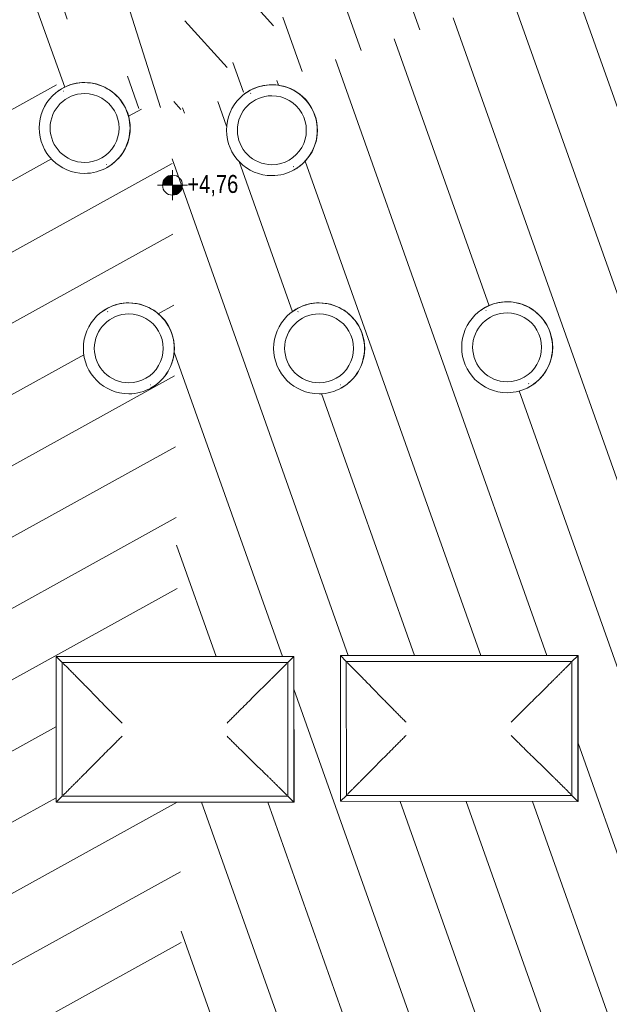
# Model space of a CAD drawing. Header units: metres. Extents: x 2 to 202, y -59 to 869.
# Tile 22 of 27: x 83.44 to 89.34, y 3.23 to 13.1. Entities that reach past the tile are written whole.
import ezdxf

# ---------------------------------------------------------------- set-up
doc = ezdxf.new("R2010")
doc.units = ezdxf.units.M
doc.header["$XCLIPFRAME"] = 2
for name, color, linetype, lineweight in [('A_Fenster', 45, 'Continuous', 5), ('A_Geschossdecken_Oberflächenschraffur', 7, 'Continuous', 5), ('A_Hoehenkoten', 124, 'Continuous', 5), ('A_Scan-Pixelbild', 213, 'Continuous', 5)]:
    doc.layers.add(name, color=color, linetype=linetype, lineweight=lineweight)
doc.styles.add('Arial', font='arial.ttf', dxfattribs={"width": 0.8, "height": 0.18})
picture_1 = doc.add_image_def('image1.pdf', size_in_pixel=(2828, 1699))

# ---------------------------------------------------------------- blocks, each defined once
blk = doc.blocks.new('FE Dachkuppel rechteckig - 2320 x 1400-V24-Dach')
at = {"layer": 'A_Fenster', "color": 250, "lineweight": 9}
for p, q in [((-12.8314, 6.7177), (-12.8326, 6.717)), ((-12.8326, 6.717), (-10.4535, 6.7164)), ((-12.8322, 5.2572), (-12.8326, 6.717)), ((-12.8326, 6.717), (-12.7727, 6.6569)), ((-10.4524, 6.7171), (-12.8314, 6.7177)), ((-10.5136, 6.6564), (-10.4535, 6.7164)), ((-10.4535, 6.7164), (-10.4524, 6.7171)), ((-10.4535, 6.7164), (-10.4532, 5.2566)), ((-10.4521, 5.2573), (-10.4524, 6.7171)), ((-12.7727, 6.6569), (-10.5136, 6.6564)), ((-12.7724, 5.3171), (-12.7727, 6.6569)), ((-10.5136, 6.6564), (-10.5133, 5.3166)), ((-12.7724, 5.3171), (-12.8322, 5.2572)), ((-10.4532, 5.2566), (-12.8322, 5.2572)), ((-10.5133, 5.3166), (-12.7724, 5.3171)), ((-10.5133, 5.3166), (-10.4532, 5.2566)), ((-10.4532, 5.2566), (-10.4521, 5.2573))]:
    blk.add_line(p, q, dxfattribs=at)
for points, knots in [([(-12.7627, 6.6469), (-12.7415, 6.6256), (-12.7097, 6.5938), (-12.6679, 6.5517), (-12.6422, 6.5257), (-12.6219, 6.5052), (-12.6019, 6.4848), (-12.5772, 6.4598), (-12.5485, 6.4305), (-12.5114, 6.3925), (-12.4852, 6.3656), (-12.4685, 6.3483)], [-1, -1, -1, -1, -0.8, -0.7, -0.6, -0.55, -0.5, -0.4, -0.3, -0.2, 0, 0, 0, 0]), ([(-10.8232, 6.3479), (-10.8058, 6.3651), (-10.7787, 6.3921), (-10.7405, 6.43), (-10.7135, 6.4569), (-10.6884, 6.4819), (-10.6654, 6.5047), (-10.6423, 6.5279), (-10.6188, 6.5513), (-10.5951, 6.5749), (-10.5635, 6.6066), (-10.5396, 6.6305), (-10.5236, 6.6464)], [0, 0, 0, 0, 0.2, 0.3, 0.4, 0.475, 0.55, 0.625, 0.7, 0.775, 0.85, 1, 1, 1, 1]), ([(-12.4685, 6.3483), (-12.4519, 6.331), (-12.4257, 6.3041), (-12.3886, 6.2661), (-12.3503, 6.227), (-12.3103, 6.1864), (-12.2691, 6.1448), (-12.2378, 6.1132), (-12.2062, 6.0816), (-12.185, 6.0603), (-12.1744, 6.0496)], [-1, -1, -1, -1, -0.8, -0.7, -0.6, -0.4, -0.3, -0.2, -0.1, 0, 0, 0, 0]), ([(-11.1228, 6.0494), (-11.1121, 6.06), (-11.0908, 6.0812), (-11.0592, 6.113), (-11.0276, 6.1445), (-10.9859, 6.1861), (-10.9452, 6.2267), (-10.9059, 6.2657), (-10.8677, 6.3037), (-10.8406, 6.3307), (-10.8232, 6.3479)], [0, 0, 0, 0, 0.1, 0.2, 0.3, 0.4, 0.6, 0.7, 0.8, 1, 1, 1, 1]), ([(-12.1743, 5.9176), (-12.185, 5.907), (-12.2062, 5.8858), (-12.2377, 5.8542), (-12.2691, 5.8228), (-12.3102, 5.7815), (-12.3502, 5.7414), (-12.3885, 5.7029), (-12.4256, 5.6656), (-12.4517, 5.6392), (-12.4684, 5.6224)], [0, 0, 0, 0, 0.1, 0.2, 0.3, 0.4, 0.6, 0.7, 0.8, 1, 1, 1, 1]), ([(-11.1228, 5.9174), (-11.1121, 5.9067), (-11.0909, 5.8854), (-11.0591, 5.8539), (-11.0275, 5.8225), (-10.9858, 5.7812), (-10.9451, 5.7411), (-10.9058, 5.7025), (-10.8676, 5.6652), (-10.8404, 5.6389), (-10.823, 5.622)], [0, 0, 0, 0, 0.1, 0.2, 0.3, 0.4, 0.6, 0.7, 0.8, 1, 1, 1, 1]), ([(-12.4684, 5.6224), (-12.4851, 5.6056), (-12.5112, 5.5792), (-12.5483, 5.5419), (-12.5746, 5.5154), (-12.5992, 5.4907), (-12.6217, 5.4681), (-12.6445, 5.4452), (-12.6677, 5.4219), (-12.6912, 5.3984), (-12.7226, 5.3669), (-12.7464, 5.343), (-12.7624, 5.3271)], [0, 0, 0, 0, 0.2, 0.3, 0.4, 0.475, 0.55, 0.625, 0.7, 0.775, 0.85, 1, 1, 1, 1]), ([(-10.823, 5.622), (-10.8057, 5.6051), (-10.7785, 5.5788), (-10.7403, 5.5414), (-10.7133, 5.5149), (-10.6882, 5.4903), (-10.6653, 5.4676), (-10.642, 5.4447), (-10.6186, 5.4214), (-10.5949, 5.3979), (-10.5632, 5.3664), (-10.5392, 5.3426), (-10.5233, 5.3266)], [0, 0, 0, 0, 0.2, 0.3, 0.4, 0.475, 0.55, 0.625, 0.7, 0.775, 0.85, 1, 1, 1, 1])]:
    blk.add_open_spline(points, degree=3, knots=knots, dxfattribs=at)
blk = doc.blocks.new('FE Dachkuppel rechteckig - 2320 x 1400-V21-Dach')
at = {"layer": 'A_Fenster', "color": 250, "lineweight": 9}
for p, q in [((-12.8228, 2.7031), (-12.8239, 2.7024)), ((-12.8239, 2.7024), (-10.4448, 2.7018)), ((-12.8236, 1.2426), (-12.8239, 2.7024)), ((-12.8239, 2.7024), (-12.7641, 2.6423)), ((-10.4437, 2.7025), (-12.8228, 2.7031)), ((-10.5049, 2.6418), (-10.4448, 2.7018)), ((-10.4448, 2.7018), (-10.4437, 2.7025)), ((-10.4448, 2.7018), (-10.4445, 1.242)), ((-10.4434, 1.2427), (-10.4437, 2.7025)), ((-12.7641, 2.6423), (-10.5049, 2.6418)), ((-12.7638, 1.3025), (-12.7641, 2.6423)), ((-10.5049, 2.6418), (-10.5047, 1.3019)), ((-12.7638, 1.3025), (-12.8236, 1.2426)), ((-10.5047, 1.3019), (-12.7638, 1.3025)), ((-10.5047, 1.3019), (-10.4445, 1.242)), ((-10.4445, 1.242), (-12.8236, 1.2426)), ((-10.4445, 1.242), (-10.4434, 1.2427))]:
    blk.add_line(p, q, dxfattribs=at)
for points, knots in [([(-12.7541, 2.6323), (-12.7328, 2.611), (-12.701, 2.5792), (-12.6593, 2.5371), (-12.6336, 2.5111), (-12.6133, 2.4906), (-12.5932, 2.4702), (-12.5686, 2.4452), (-12.5398, 2.4158), (-12.5027, 2.3778), (-12.4765, 2.351), (-12.4599, 2.3337)], [-1, -1, -1, -1, -0.8, -0.7, -0.6, -0.55, -0.5, -0.4, -0.3, -0.2, 0, 0, 0, 0]), ([(-10.8145, 2.3333), (-10.7971, 2.3504), (-10.77, 2.3774), (-10.7318, 2.4154), (-10.7048, 2.4423), (-10.6798, 2.4672), (-10.6568, 2.4901), (-10.6336, 2.5132), (-10.6101, 2.5366), (-10.5865, 2.5603), (-10.5548, 2.5919), (-10.5309, 2.6158), (-10.5149, 2.6318)], [0, 0, 0, 0, 0.2, 0.3, 0.4, 0.475, 0.55, 0.625, 0.7, 0.775, 0.85, 1, 1, 1, 1]), ([(-12.4599, 2.3337), (-12.4433, 2.3164), (-12.417, 2.2895), (-12.38, 2.2515), (-12.3416, 2.2124), (-12.3016, 2.1718), (-12.2605, 2.1302), (-12.2292, 2.0986), (-12.1975, 2.067), (-12.1763, 2.0457), (-12.1657, 2.035)], [-1, -1, -1, -1, -0.8, -0.7, -0.6, -0.4, -0.3, -0.2, -0.1, 0, 0, 0, 0]), ([(-11.1141, 2.0347), (-11.1035, 2.0454), (-11.0822, 2.0666), (-11.0505, 2.0984), (-11.0189, 2.1299), (-10.9772, 2.1714), (-10.9365, 2.212), (-10.8972, 2.2511), (-10.859, 2.2891), (-10.832, 2.3161), (-10.8145, 2.3333)], [0, 0, 0, 0, 0.1, 0.2, 0.3, 0.4, 0.6, 0.7, 0.8, 1, 1, 1, 1]), ([(-12.1657, 1.903), (-12.1764, 1.8924), (-12.1976, 1.8712), (-12.2291, 1.8395), (-12.2604, 1.8082), (-12.3015, 1.7669), (-12.3415, 1.7268), (-12.3798, 1.6883), (-12.4169, 1.6509), (-12.443, 1.6245), (-12.4597, 1.6078)], [0, 0, 0, 0, 0.1, 0.2, 0.3, 0.4, 0.6, 0.7, 0.8, 1, 1, 1, 1]), ([(-11.1141, 1.9028), (-11.1035, 1.8921), (-11.0822, 1.8708), (-11.0504, 1.8393), (-11.0188, 1.8079), (-10.9772, 1.7666), (-10.9364, 1.7264), (-10.8971, 1.6879), (-10.8589, 1.6505), (-10.8317, 1.6242), (-10.8144, 1.6073)], [0, 0, 0, 0, 0.1, 0.2, 0.3, 0.4, 0.6, 0.7, 0.8, 1, 1, 1, 1]), ([(-12.4597, 1.6078), (-12.4765, 1.591), (-12.5025, 1.5646), (-12.5396, 1.5273), (-12.566, 1.5008), (-12.5905, 1.4761), (-12.6131, 1.4535), (-12.6359, 1.4305), (-12.6591, 1.4073), (-12.6826, 1.3838), (-12.7139, 1.3523), (-12.7378, 1.3284), (-12.7538, 1.3125)], [0, 0, 0, 0, 0.2, 0.3, 0.4, 0.475, 0.55, 0.625, 0.7, 0.775, 0.85, 1, 1, 1, 1]), ([(-10.8144, 1.6073), (-10.797, 1.5905), (-10.7698, 1.5642), (-10.7317, 1.5268), (-10.7046, 1.5003), (-10.6795, 1.4757), (-10.6566, 1.453), (-10.6334, 1.4301), (-10.6099, 1.4068), (-10.5862, 1.3833), (-10.5545, 1.3518), (-10.5306, 1.3279), (-10.5147, 1.3119)], [0, 0, 0, 0, 0.2, 0.3, 0.4, 0.475, 0.55, 0.625, 0.7, 0.775, 0.85, 1, 1, 1, 1])]:
    blk.add_open_spline(points, degree=3, knots=knots, dxfattribs=at)
blk = doc.blocks.new('FE Dachkuppel rund - Ø_850 _1000_-8070056-Dach')
at = {"layer": 'A_Fenster', "color": 250, "lineweight": 9}
for p, q in [((-12.7768, 12.4046), (-12.7783, 12.4037)), ((-12.7588, 12.3803), (-12.7625, 12.3782)), ((-12.7227, 12.3088), (-12.723, 12.3086)), ((-12.3755, 11.7125), (-12.3751, 11.7127)), ((-12.3343, 11.6439), (-12.3307, 11.646)), ((-12.3199, 11.6176), (-12.3184, 11.6185))]:
    blk.add_line(p, q, dxfattribs=at)
for centre, major_axis, start_param, end_param in [((-12.5491, 12.0107), (-0.2292, 0.3931), 5.755257, 8.896849), ((-12.5476, 12.0115), (-0.2292, 0.3931), 5.755257, 6.251298), ((-12.5491, 12.0107), (-0.2292, 0.3931), 2.613664, 5.755257), ((-12.5476, 12.0115), (-0.2292, 0.3931), 3.109705, 5.755257), ((-12.5492, 12.0106), (-0.1738, 0.298), 5.755257, 8.896849), ((-12.5492, 12.0106), (-0.1738, 0.298), 5.755257, 8.896849), ((-12.5476, 12.0115), (-0.2292, 0.3931), 6.25514, 6.404258), ((-12.5492, 12.0106), (-0.1738, 0.298), 2.613664, 5.755257), ((-12.5492, 12.0106), (-0.1738, 0.298), 2.613664, 5.755257)]:
    blk.add_ellipse(centre, major_axis=major_axis, ratio=0.999474, start_param=start_param, end_param=end_param, dxfattribs=at)
blk = doc.blocks.new('FE Dachkuppel rund - Ø_850 _1000_-8070055-Dach')
at = {"layer": 'A_Fenster', "color": 250, "lineweight": 9}
for p, q in [((-11.0725, 16.3719), (-11.074, 16.371)), ((-11.0543, 16.3478), (-11.0582, 16.3455)), ((-11.0185, 16.2761), (-11.0188, 16.2759)), ((-10.6712, 15.6798), (-10.6709, 15.68)), ((-10.6301, 15.6112), (-10.6262, 15.6135)), ((-10.6156, 15.5849), (-10.6141, 15.5858))]:
    blk.add_line(p, q, dxfattribs=at)
for centre, major_axis, start_param, end_param in [((-10.8448, 15.9779), (-0.2292, 0.3931), 5.755257, 8.896849), ((-10.8433, 15.9788), (-0.2292, 0.3931), 6.25514, 6.404258), ((-10.8433, 15.9788), (-0.2292, 0.3931), 5.755257, 6.251298), ((-10.8448, 15.9779), (-0.2292, 0.3931), 2.613664, 5.755257), ((-10.8433, 15.9788), (-0.2292, 0.3931), 3.109705, 5.755257), ((-10.845, 15.9778), (-0.1738, 0.298), 5.755257, 8.896849), ((-10.845, 15.9778), (-0.1738, 0.298), 5.755257, 8.896849), ((-10.845, 15.9778), (-0.1738, 0.298), 2.613664, 5.755257), ((-10.845, 15.9778), (-0.1738, 0.298), 2.613664, 5.755257)]:
    blk.add_ellipse(centre, major_axis=major_axis, ratio=0.999474, start_param=start_param, end_param=end_param, dxfattribs=at)
blk = doc.blocks.new('FE Dachkuppel rund - Ø_850 _1080_-8070059-Dach')
at = {"layer": 'A_Fenster', "color": 250, "lineweight": 9}
for p, q in [((-12.3343, 10.197), (-12.3358, 10.1961)), ((-12.3164, 10.1728), (-12.3201, 10.1706)), ((-12.2803, 10.1012), (-12.2806, 10.101)), ((-11.933, 9.505), (-11.9327, 9.5052)), ((-11.8919, 9.4363), (-11.8882, 9.4385)), ((-11.8775, 9.41), (-11.8759, 9.4109))]:
    blk.add_line(p, q, dxfattribs=at)
for centre, major_axis, start_param, end_param in [((-12.1051, 9.804), (-0.2292, 0.3931), 5.755257, 6.251298), ((-12.1051, 9.804), (-0.2292, 0.3931), 3.109705, 5.755257), ((-12.1066, 9.8031), (-0.2292, 0.3931), 5.755257, 8.896849), ((-12.1051, 9.804), (-0.2292, 0.3931), 6.25514, 6.404258), ((-12.1066, 9.8031), (-0.2292, 0.3931), 2.613664, 5.755257), ((-12.1068, 9.803), (-0.1738, 0.298), 5.755257, 8.896849), ((-12.1068, 9.803), (-0.1738, 0.298), 5.755257, 8.896849), ((-12.1068, 9.803), (-0.1738, 0.298), 2.613664, 5.755257), ((-12.1068, 9.803), (-0.1738, 0.298), 2.613664, 5.755257)]:
    blk.add_ellipse(centre, major_axis=major_axis, ratio=0.999474, start_param=start_param, end_param=end_param, dxfattribs=at)
blk = doc.blocks.new('FE Dachkuppel rund - Ø_850 _1080_-8070060-Dach')
at = {"layer": 'A_Fenster', "color": 250, "lineweight": 9}
for p, q in [((-10.4287, 10.1971), (-10.4303, 10.1962)), ((-10.4103, 10.1732), (-10.4145, 10.1707)), ((-10.3747, 10.1013), (-10.375, 10.1011)), ((-10.0274, 9.505), (-10.0271, 9.5052)), ((-9.9863, 9.4364), (-9.9821, 9.4389)), ((-9.9719, 9.4101), (-9.9704, 9.411))]:
    blk.add_line(p, q, dxfattribs=at)
for centre, major_axis, start_param, end_param in [((-10.1995, 9.8041), (-0.2292, 0.3931), 5.755257, 6.251298), ((-10.1995, 9.8041), (-0.2292, 0.3931), 3.109705, 5.755257), ((-10.2011, 9.8032), (-0.2292, 0.3931), 5.755257, 8.896849), ((-10.1995, 9.8041), (-0.2292, 0.3931), 6.25514, 6.404258), ((-10.2011, 9.8032), (-0.2292, 0.3931), 2.613664, 5.755257), ((-10.2012, 9.8031), (-0.1738, 0.298), 5.755257, 8.896849), ((-10.2012, 9.8031), (-0.1738, 0.298), 5.755257, 8.896849), ((-10.2012, 9.8031), (-0.1738, 0.298), 2.613664, 5.755257), ((-10.2012, 9.8031), (-0.1738, 0.298), 2.613664, 5.755257)]:
    blk.add_ellipse(centre, major_axis=major_axis, ratio=0.999474, start_param=start_param, end_param=end_param, dxfattribs=at)
blk = doc.blocks.new('FE Dachkuppel rund - Ø_850 _1080_-8070061-Dach')
at = {"layer": 'A_Fenster', "color": 250, "lineweight": 9}
for p, q in [((-8.5462, 10.2079), (-8.5477, 10.207)), ((-8.5274, 10.1841), (-8.5319, 10.1815)), ((-8.4921, 10.1121), (-8.4925, 10.1119)), ((-8.1449, 9.5159), (-8.1446, 9.516)), ((-8.1038, 9.4472), (-8.0993, 9.4499)), ((-8.0893, 9.4209), (-8.0878, 9.4218))]:
    blk.add_line(p, q, dxfattribs=at)
for centre, major_axis, start_param, end_param in [((-8.3185, 9.814), (-0.2292, 0.3931), 5.755257, 8.896849), ((-8.317, 9.8149), (-0.2292, 0.3931), 5.755257, 6.251298), ((-8.3185, 9.814), (-0.2292, 0.3931), 2.613664, 5.755257), ((-8.317, 9.8149), (-0.2292, 0.3931), 3.109705, 5.755257), ((-8.317, 9.8149), (-0.2292, 0.3931), 6.25514, 6.404258), ((-8.3187, 9.8139), (-0.1738, 0.298), 5.755257, 8.896849), ((-8.3187, 9.8139), (-0.1738, 0.298), 5.755257, 8.896849), ((-8.3187, 9.8139), (-0.1738, 0.298), 2.613664, 5.755257), ((-8.3187, 9.8139), (-0.1738, 0.298), 2.613664, 5.755257)]:
    blk.add_ellipse(centre, major_axis=major_axis, ratio=0.999474, start_param=start_param, end_param=end_param, dxfattribs=at)
blk = doc.blocks.new('Höhenkoten - Kreuz gefüllt-6114407-Dach')
at = {"layer": 'A_Hoehenkoten'}
h = blk.add_hatch(color=256, dxfattribs=at)
edge = h.paths.add_edge_path(flags=0)
edge.add_line((0.001, 0.0014), (0, 0.0014))
edge.add_line((0, 0.0014), (0, 0.0024))
edge.add_arc((0, 0.0014), 0.001, 0, 90, ccw=False)
h = blk.add_hatch(color=256, dxfattribs=at)
edge = h.paths.add_edge_path(flags=0)
edge.add_line((-0.001, 0.0014), (0, 0.0014))
edge.add_line((0, 0.0014), (0, 0.0004))
edge.add_arc((0, 0.0014), 0.001, 180, 270, ccw=False)
for p, q in [((0, 0.0029), (0, -0.0001)), ((0, 0.0014), (0, 0.0024)), ((0, 0.0024), (0, 0.0014)), ((0, 0.0024), (0, 0.0014)), ((0, 0.0014), (0, 0.0024)), ((-0.0015, 0.0014), (0.0015, 0.0014)), ((-0.001, 0.0014), (0, 0.0014)), ((0, 0.0014), (-0.001, 0.0014)), ((0, 0.0014), (-0.001, 0.0014)), ((-0.001, 0.0014), (0, 0.0014)), ((0.001, 0.0014), (0, 0.0014)), ((0, 0.0014), (0, 0.0004)), ((0, 0.0004), (0, 0.0014)), ((0, 0.0014), (0.001, 0.0014)), ((0, 0.0014), (0.001, 0.0014)), ((0.001, 0.0014), (0, 0.0014)), ((0, 0.0014), (0, 0.0004)), ((0, 0.0004), (0, 0.0014))]:
    blk.add_line(p, q, dxfattribs=at)
for start, end in [(90, 180), (90, 180), (360, 90), (360, 90), (180, 270), (180, 270), (270, 0), (270, 360)]:
    blk.add_arc((0, 0.0014), 0.001, start, end, dxfattribs=at)

msp = doc.modelspace()

# ---------------------------------------------------------------- hatches: boundary and pattern name
at = {"layer": 'A_Geschossdecken_Oberflächenschraffur'}
h = msp.add_hatch(dxfattribs=at)
h.set_pattern_fill('FP_19', color=10, style=0, pattern_type=2)
h.set_pattern_definition([(107.59, (83.8852, 19.389), (-0.595777, -0.188877), [])])
h.paths.add_polyline_path([(84.9589, 12.1129), (85.4479, 15.6825), (85.4099, 15.7323), (85.375, 15.7977), (85.3511, 15.8685), (85.3391, 15.944), (85.3391, 16.0161), (85.3514, 16.0897), (85.3758, 16.1608), (85.4115, 16.2269), (85.4628, 16.2909), (85.5129, 16.337), (85.54, 16.3547), (85.7238, 17.6958), (83.774, 17.6963), (83.775, 18.6568), (85.8555, 18.6568), (86.2968, 21.8784), (86.2968, 22.7161), (86.4117, 22.7163), (86.4622, 23.0855), (86.4034, 23.0855), (86.3853, 23.1451), (81.1795, 21.2503), (81.1487, 21.3349), (76.8325, 19.7818), (77.9207, 18.7549), (78.9896, 18.7549), (78.9896, 17.7462), (79.4043, 17.3548), (79.4051, 18.7453), (81.7847, 18.7452), (81.7847, 17.2853), (79.478, 17.2852), (84.9414, 12.1294)], flags=0)
h.paths.add_polyline_path([(84.1022, 13.5365), (84.022, 13.5441), (83.9545, 13.5612), (83.8857, 13.5914), (83.8181, 13.6368), (83.7646, 13.6872), (83.7197, 13.7458), (83.6848, 13.8112), (83.6609, 13.882), (83.6489, 13.954), (83.6489, 14.0296), (83.6615, 14.1041), (83.6856, 14.1743), (83.7213, 14.2404), (83.7726, 14.3044), (83.8227, 14.3505), (83.8871, 14.3925), (83.9559, 14.4226), (84.0323, 14.4414), (84.1036, 14.4473), (84.1819, 14.4401), (84.2533, 14.4217), (84.3214, 14.3915), (84.387, 14.3475), (84.4389, 14.2995), (84.4848, 14.2402), (84.5204, 14.1741), (84.5454, 14.0988), (84.5569, 14.0289), (84.5568, 13.9537), (84.543, 13.876), (84.5169, 13.8033), (84.4829, 13.7414), (84.4354, 13.6814), (84.3812, 13.632), (84.3178, 13.5909), (84.2498, 13.5611), (84.1771, 13.5427), (84.1569, 13.541)], flags=0)
h.paths.add_polyline_path([(76.5879, 20.0127), (77.8075, 20.4515), (76.5466, 20.0516)], flags=0)
h = msp.add_hatch(dxfattribs=at)
h.set_pattern_fill('FP_22', color=10, style=0, pattern_type=2)
h.set_pattern_definition([(132.107, (86.5652, 17.047), (-0.463684, -0.419073), [])])
h.paths.add_polyline_path([(84.9589, 12.1129), (91.1373, 17.6969), (89.3755, 17.6975), (89.3765, 18.6579), (91.8355, 18.6573), (91.8357, 18.3282), (92.3142, 18.7606), (92.2763, 18.9699), (89.1424, 21.2569), (88.4976, 21.2571), (88.4976, 21.7274), (88.0573, 22.0487), (88.0564, 21.2561), (86.2968, 21.2563), (86.2968, 21.8784), (85.8566, 18.6563), (86.234, 18.6562), (86.2331, 17.6957), (85.7238, 17.6957), (85.54, 16.3547), (85.5773, 16.379), (85.6473, 16.4094), (85.7218, 16.4278), (85.7938, 16.4338), (85.8754, 16.4258), (85.9435, 16.4082), (86.0116, 16.378), (86.0772, 16.334), (86.1291, 16.286), (86.175, 16.2267), (86.2106, 16.1606), (86.2349, 16.0895), (86.2471, 16.0154), (86.247, 15.9403), (86.2333, 15.8626), (86.2071, 15.7898), (86.1732, 15.7279), (86.1256, 15.6679), (86.0714, 15.6185), (86.008, 15.5774), (85.94, 15.5476), (85.8673, 15.5292), (85.7923, 15.523), (85.7176, 15.5292), (85.6448, 15.5477), (85.5735, 15.5795), (85.5083, 15.6233), (85.4539, 15.6749), (85.4479, 15.6825), (84.9611, 12.1294)], flags=0)
h.paths.add_polyline_path([(87.7379, 15.5181), (87.6631, 15.5243), (87.5903, 15.5427), (87.519, 15.5745), (87.4538, 15.6184), (87.4003, 15.6687), (87.3554, 15.7274), (87.3205, 15.7928), (87.2966, 15.8635), (87.2846, 15.9355), (87.2846, 16.0107), (87.2969, 16.0848), (87.3213, 16.1559), (87.357, 16.2219), (87.4084, 16.286), (87.4584, 16.3321), (87.5228, 16.374), (87.5916, 16.4042), (87.6644, 16.4226), (87.7393, 16.4288), (87.8176, 16.4217), (87.889, 16.4033), (87.9571, 16.3731), (88.0227, 16.3291), (88.0746, 16.281), (88.1205, 16.2217), (88.1561, 16.1556), (88.1804, 16.0846), (88.1926, 16.0105), (88.1925, 15.9353), (88.1788, 15.8577), (88.1526, 15.7849), (88.1187, 15.723), (88.0711, 15.663), (88.0169, 15.6136), (87.9502, 15.571), (87.8855, 15.5426), (87.8128, 15.5242), (87.7499, 15.519)], flags=0)
h.paths.add_polyline_path([(89.048, 17.6975), (86.589, 17.6981), (86.5899, 18.6586), (89.049, 18.6573), (89.0492, 17.6982)], flags=0)
h.paths.add_polyline_path([(86.4116, 22.7161), (87.1425, 22.7163), (86.6367, 23.0855), (86.4622, 23.0855), (86.4117, 22.7163)], flags=0)
h = msp.add_hatch(dxfattribs=at)
h.set_pattern_fill('FP_17', color=10, style=0, pattern_type=2)
h.set_pattern_definition([(109.784, (76.4862, 14.541), (-0.58811, -0.211547), [])])
h.paths.add_polyline_path([(84.9589, 12.1129), (79.478, 17.2852), (79.4043, 17.2853), (79.4043, 17.3548), (78.9896, 17.7462), (78.9896, 17.2949), (76.6093, 17.2949), (76.61, 18.7549), (77.9206, 18.755), (76.8325, 19.7818), (68.5747, 16.8106), (75.8348, 14.729), (76.1775, 14.7289), (76.1775, 14.6307), (76.5955, 14.5109), (76.5963, 14.7247), (78.9758, 14.7247), (78.9758, 13.8284), (79.3919, 13.7091), (79.3927, 14.7238), (81.7722, 14.7237), (81.7722, 13.2638), (80.9451, 13.2637), (83.8903, 12.4193), (83.9419, 12.4419), (84.0147, 12.4603), (84.0921, 12.4663), (84.1679, 12.4594), (84.2392, 12.4409), (84.3074, 12.4107), (84.373, 12.3667), (84.4276, 12.3152), (84.4711, 12.2589), (84.475, 12.2516), (84.9015, 12.1294)], flags=0)
h.paths.add_polyline_path([(68.0816, 16.952), (76.5879, 20.0127), (76.5466, 20.0516), (67.9984, 16.9759), (68.0281, 16.9673)], flags=0)
h.paths.add_polyline_path([(75.2065, 17.2921), (75.2058, 17.2922), (75.2065, 18.7522), (76.1663, 18.7521), (76.1663, 17.2921), (75.2424, 17.2921)], flags=0)
h = msp.add_hatch(dxfattribs=at)
h.set_pattern_fill('FP_20', color=10, style=0, pattern_type=2)
h.set_pattern_definition([(109.55, (90.3922, 14.034), (-0.58897, -0.209143), [])])
h.paths.add_polyline_path([(84.9589, 12.1129), (85.7914, 12.4084), (85.8172, 12.4197), (85.8386, 12.4251), (95.8106, 15.9644), (93.7706, 17.7099), (92.2387, 17.711), (92.2393, 18.6702), (92.6485, 18.6702), (92.5321, 18.7697), (92.3184, 18.7373), (92.3142, 18.7606), (91.8356, 18.328), (91.8346, 17.6968), (91.1371, 17.6968), (84.9771, 12.1294)], flags=0)
h.paths.add_polyline_path([(87.7641, 13.5139), (87.6828, 13.5218), (87.6164, 13.5386), (87.5452, 13.5704), (87.48, 13.6143), (87.4265, 13.6646), (87.3816, 13.7233), (87.3467, 13.7886), (87.3228, 13.8594), (87.3108, 13.9314), (87.3115, 14.0109), (87.3231, 14.0807), (87.3475, 14.1517), (87.3832, 14.2178), (87.4345, 14.2819), (87.4846, 14.328), (87.549, 14.3699), (87.6178, 14.4001), (87.6906, 14.4185), (87.7654, 14.4247), (87.8438, 14.4176), (87.9151, 14.3991), (87.9833, 14.3689), (88.0489, 14.325), (88.1008, 14.2769), (88.1467, 14.2176), (88.1823, 14.1515), (88.2066, 14.0805), (88.2188, 14.0063), (88.2186, 13.9306), (88.2049, 13.8535), (88.1788, 13.7808), (88.1448, 13.7189), (88.0973, 13.6589), (88.0431, 13.6094), (87.9797, 13.5683), (87.9117, 13.5385), (87.839, 13.5201), (87.7844, 13.5156)], flags=0)
h = msp.add_hatch(dxfattribs=at)
h.set_pattern_fill('FP_18', color=10, style=0, pattern_type=2)
h.set_pattern_definition([(28.933, (76.6282, 1.334), (-0.302367, 0.546991), [])])
h.paths.add_polyline_path([(85.2702, -14.2858), (85.2281, -10.747), (83.8247, -10.747), (83.8258, -9.287), (85.2112, -9.287), (85.1806, -6.7458), (83.8062, -6.7458), (83.8071, -5.2858), (85.164, -5.2858), (85.1338, -2.7509), (83.8112, -2.7509), (83.8122, -1.2908), (85.1169, -1.2908), (85.0867, 1.2423), (83.8136, 1.2426), (83.8144, 2.7031), (85.0698, 2.7031), (85.0393, 5.2569), (83.8049, 5.2572), (83.8057, 6.7177), (85.0225, 6.7177), (84.9589, 12.1129), (84.475, 12.2516), (84.5064, 12.1933), (84.5307, 12.1222), (84.5429, 12.0481), (84.5428, 11.973), (84.529, 11.8953), (84.5029, 11.8226), (84.4689, 11.7607), (84.4214, 11.7006), (84.3671, 11.6512), (84.3038, 11.6101), (84.2358, 11.5803), (84.1631, 11.5619), (84.088, 11.5557), (84.0133, 11.5619), (83.9405, 11.5804), (83.8693, 11.6122), (83.8041, 11.6561), (83.7506, 11.7064), (83.7057, 11.7651), (83.6708, 11.8304), (83.6469, 11.9012), (83.6348, 11.9732), (83.6348, 12.0483), (83.6472, 12.1224), (83.6716, 12.1935), (83.7073, 12.2596), (83.7586, 12.3236), (83.8087, 12.3697), (83.8731, 12.4117), (83.8903, 12.4193), (80.945, 13.2638), (79.3919, 13.2638), (79.3919, 13.7091), (78.9758, 13.8284), (78.9758, 13.2647), (76.5955, 13.2647), (76.5955, 14.5109), (76.1775, 14.6307), (76.1775, 13.2689), (73.7971, 13.2689), (73.7979, 14.7289), (75.8348, 14.729), (68.5747, 16.8106), (68.2184, 16.6824), (68.2184, 16.5777), (71.4498, 10.7288), (73.3761, 10.7288), (73.3761, 9.2688), (72.2565, 9.2688), (73.7895, 6.494), (73.7903, 6.7416), (76.1699, 6.7415), (76.1699, 5.2816), (74.4594, 5.2815), (75.8743, 2.7206), (76.1704, 2.7206), (76.1704, 2.1846), (76.5938, 1.4184), (76.5945, 2.709), (78.9741, 2.709), (78.9741, 1.249), (76.6873, 1.249), (78.0737, -1.2603), (78.9663, -1.2603), (78.9663, -2.7203), (78.8804, -2.7203), (80.3036, -5.2948), (81.783, -5.2949), (81.783, -6.7549), (81.1094, -6.7549), (85.2674, -14.2808)], flags=0)
h.paths.add_polyline_path([(79.396, -2.7087), (79.3952, -2.7087), (79.396, -1.2487), (81.7755, -1.2487), (81.7755, -2.7087), (79.4344, -2.7087)], flags=0)
h.paths.add_polyline_path([(79.3848, 1.2388), (79.384, 1.2388), (79.3848, 2.6988), (81.7644, 2.6988), (81.7644, 1.2388), (79.4128, 1.2388)], flags=0)
h.paths.add_polyline_path([(79.3848, 5.2705), (79.384, 5.2705), (79.3848, 6.7305), (81.7644, 6.7305), (81.7644, 5.2705), (79.4073, 5.2705)], flags=0)
h.paths.add_polyline_path([(76.5979, 5.2758), (76.5971, 5.2758), (76.5979, 6.7358), (78.9774, 6.7358), (78.9774, 5.2758), (76.6199, 5.2758)], flags=0)
h.paths.add_polyline_path([(76.6256, 9.2619), (76.6026, 9.2619), (76.6033, 10.7219), (78.9829, 10.7219), (78.9829, 9.2619), (76.6313, 9.2619)], flags=0)
h.paths.add_polyline_path([(73.8448, 9.2685), (73.7839, 9.2685), (73.7847, 10.7285), (76.1643, 10.7285), (76.1643, 9.2685), (75.0665, 9.2685)], flags=0)
h.paths.add_polyline_path([(79.4622, 9.2723), (79.4013, 9.2724), (79.4021, 10.7324), (81.7817, 10.7323), (81.7817, 9.2724), (80.1235, 9.2723)], flags=0)
h.paths.add_polyline_path([(84.5306, 9.3482), (84.4558, 9.3544), (84.3792, 9.3745), (84.3117, 9.4046), (84.2465, 9.4485), (84.193, 9.4988), (84.1481, 9.5575), (84.1132, 9.6228), (84.0893, 9.6936), (84.0773, 9.7656), (84.0773, 9.8408), (84.0896, 9.9149), (84.114, 9.9859), (84.1507, 10.0532), (84.201, 10.1161), (84.2511, 10.1622), (84.3155, 10.2041), (84.3843, 10.2343), (84.46, 10.253), (84.532, 10.2589), (84.6103, 10.2518), (84.6817, 10.2333), (84.7498, 10.2031), (84.8154, 10.1592), (84.8701, 10.1076), (84.9132, 10.0518), (84.9488, 9.9857), (84.9731, 9.9147), (84.9853, 9.8405), (84.9852, 9.7654), (84.9715, 9.6878), (84.9453, 9.615), (84.9085, 9.5495), (84.8638, 9.4931), (84.8096, 9.4436), (84.7462, 9.4026), (84.6782, 9.3727), (84.6055, 9.3543), (84.58, 9.3522)], flags=0)
h.paths.add_polyline_path([(70.9929, 13.2732), (70.9922, 13.2732), (70.9929, 14.7332), (73.3725, 14.7332), (73.3725, 13.2732), (71.0251, 13.2732)], flags=0)
h.paths.add_polyline_path([(68.0232, 16.931), (68.0816, 16.952), (67.9984, 16.9759)], flags=0)
h = msp.add_hatch(dxfattribs=at)
h.set_pattern_fill('FP_16', color=10, style=0, pattern_type=2)
h.set_pattern_definition([(109.529, (86.3042, 2.311), (-0.589045, -0.208927), [])])
h.paths.add_polyline_path([(85.2702, -14.2858), (86.653, -10.3172), (86.653, -9.2822), (87.0137, -9.282), (87.8981, -6.7438), (86.6409, -6.7436), (86.641, -5.2838), (88.4069, -5.2836), (89.4609, -2.2586), (89.461, -1.2897), (89.7986, -1.2895), (90.6851, 1.2544), (89.4724, 1.2544), (89.4724, 2.7145), (91.1938, 2.7145), (92.2918, 5.8658), (92.2918, 6.718), (92.5888, 6.718), (93.6102, 9.6495), (93.5981, 9.6854), (93.5859, 9.7583), (93.5859, 9.8334), (93.5983, 9.9076), (93.623, 9.9792), (93.6585, 10.0447), (93.7097, 10.1087), (93.7643, 10.1578), (93.7942, 10.1773), (94.0501, 10.9118), (94.0252, 10.9058), (93.9509, 10.8998), (93.8762, 10.906), (93.8033, 10.9245), (93.7345, 10.9547), (93.6674, 10.9997), (93.6137, 11.05), (93.5688, 11.1087), (93.5338, 11.1741), (93.5099, 11.2443), (93.4977, 11.3172), (93.4978, 11.393), (93.5101, 11.4665), (93.5349, 11.5383), (93.5702, 11.6037), (93.6214, 11.6676), (93.6761, 11.7168), (93.7383, 11.7566), (93.8067, 11.786), (93.8762, 11.8036), (93.9524, 11.8098), (94.0304, 11.8028), (94.102, 11.7843), (94.1717, 11.7531), (94.2353, 11.7106), (94.2871, 11.663), (94.3042, 11.641), (95.8106, 15.9644), (85.8386, 12.4251), (85.8929, 12.4384), (85.9648, 12.4443), (86.0432, 12.4372), (86.1147, 12.4187), (86.1827, 12.3885), (86.2483, 12.3446), (86.3032, 12.2926), (86.3461, 12.2372), (86.3831, 12.167), (86.406, 12.1001), (86.4182, 12.0259), (86.4181, 11.9508), (86.4044, 11.8731), (86.3782, 11.8004), (86.3417, 11.7352), (86.2967, 11.6784), (86.2425, 11.629), (86.1791, 11.5879), (86.1111, 11.5581), (86.0384, 11.5397), (85.9633, 11.5336), (85.8887, 11.5398), (85.8158, 11.5582), (85.7446, 11.59), (85.6794, 11.6339), (85.6259, 11.6842), (85.581, 11.7429), (85.5461, 11.8082), (85.5222, 11.879), (85.5102, 11.9552), (85.5102, 12.0266), (85.5225, 12.1003), (85.5469, 12.1713), (85.5869, 12.2429), (85.6339, 12.3015), (85.684, 12.3476), (85.7484, 12.3895), (85.7817, 12.4049), (84.9589, 12.1129), (85.0228, 6.7174), (86.1848, 6.7171), (86.184, 5.2566), (85.0397, 5.2566), (85.0702, 2.7027), (86.1935, 2.7025), (86.1927, 1.242), (85.0871, 1.242), (85.1173, -1.2909), (86.1915, -1.2909), (86.1905, -2.7509), (85.1342, -2.7509), (85.1644, -5.2858), (86.1864, -5.2858), (86.1855, -6.7458), (85.1813, -6.7458), (85.2116, -9.287), (86.205, -9.2871), (86.204, -10.7471), (85.2285, -10.7471), (85.2701, -14.2808)], flags=0)
h.paths.add_polyline_path([(88.9962, -2.7456), (86.6378, -2.7455), (86.6388, -1.2855), (89.0181, -1.2856), (89.0172, -2.7456)], flags=0)
h.paths.add_polyline_path([(89.0213, 1.2254), (86.6422, 1.226), (86.643, 2.6865), (89.0221, 2.6859), (89.0224, 1.2261)], flags=0)
h.paths.add_polyline_path([(91.846, 5.2633), (89.4662, 5.2635), (89.4668, 6.7236), (91.8465, 6.7233), (91.8465, 5.2635)], flags=0)
h.paths.add_polyline_path([(89.0284, 5.2648), (86.6493, 5.2654), (86.6501, 6.7258), (89.0292, 6.7253), (89.0295, 5.2654)], flags=0)
h.paths.add_polyline_path([(92.1223, 9.3446), (92.0475, 9.3508), (91.9746, 9.3693), (91.9058, 9.3995), (91.8386, 9.4445), (91.785, 9.4949), (91.74, 9.5535), (91.7051, 9.6189), (91.6811, 9.6892), (91.669, 9.762), (91.669, 9.8372), (91.6814, 9.9113), (91.7058, 9.9824), (91.7415, 10.0485), (91.7926, 10.1123), (91.8472, 10.1615), (91.9094, 10.2013), (91.9774, 10.2307), (92.0475, 10.2484), (92.1284, 10.2543), (92.1987, 10.2484), (92.2714, 10.2299), (92.3447, 10.1968), (92.4065, 10.1554), (92.4582, 10.1078), (92.5044, 10.0485), (92.5401, 9.9824), (92.5645, 9.9113), (92.5769, 9.8372), (92.5768, 9.762), (92.5633, 9.6845), (92.5369, 9.611), (92.5031, 9.5493), (92.4532, 9.4869), (92.3991, 9.4381), (92.3366, 9.398), (92.2687, 9.3687), (92.1972, 9.3508), (92.1632, 9.348)], flags=0)
h.paths.add_polyline_path([(86.4362, 9.3482), (86.3613, 9.3545), (86.2885, 9.3729), (86.2173, 9.4047), (86.1521, 9.4486), (86.0986, 9.4989), (86.0537, 9.5576), (86.0178, 9.626), (85.9949, 9.6937), (85.9829, 9.7657), (85.9828, 9.8409), (85.9952, 9.915), (86.0196, 9.986), (86.0575, 10.0549), (86.1066, 10.1162), (86.1567, 10.1623), (86.2211, 10.2042), (86.2899, 10.2344), (86.3656, 10.2531), (86.4375, 10.259), (86.5159, 10.2519), (86.5872, 10.2334), (86.6554, 10.2032), (86.721, 10.1593), (86.7729, 10.1112), (86.8188, 10.0519), (86.8544, 9.9858), (86.8787, 9.9147), (86.8909, 9.8406), (86.8908, 9.7655), (86.877, 9.6878), (86.8509, 9.6151), (86.8169, 9.5532), (86.7695, 9.4932), (86.7151, 9.4437), (86.6518, 9.4026), (86.5838, 9.3728), (86.5111, 9.3544), (86.4448, 9.3489)], flags=0)
h.paths.add_polyline_path([(88.3188, 9.359), (88.2439, 9.3653), (88.1674, 9.3854), (88.0998, 9.4155), (88.0347, 9.4594), (87.9812, 9.5097), (87.9363, 9.5684), (87.9014, 9.6337), (87.8774, 9.7045), (87.8654, 9.7765), (87.8654, 9.8517), (87.8778, 9.9259), (87.9021, 9.9968), (87.9378, 10.0629), (87.9892, 10.127), (88.0392, 10.1731), (88.1036, 10.215), (88.1736, 10.2455), (88.2505, 10.2641), (88.3201, 10.2698), (88.3984, 10.2627), (88.4698, 10.2442), (88.5379, 10.214), (88.6035, 10.1701), (88.659, 10.1174), (88.7014, 10.0627), (88.737, 9.9966), (88.7612, 9.9256), (88.7734, 9.8514), (88.7733, 9.7763), (88.7596, 9.6986), (88.7334, 9.6259), (88.6995, 9.564), (88.6519, 9.504), (88.5975, 9.4544), (88.5344, 9.4134), (88.4663, 9.3836), (88.3936, 9.3652), (88.3819, 9.3643)], flags=0)
h.paths.add_polyline_path([(90.2184, 9.3718), (90.1435, 9.378), (90.067, 9.3981), (90.0019, 9.4267), (89.9343, 9.4721), (89.8808, 9.5225), (89.8359, 9.5811), (89.801, 9.6465), (89.777, 9.7173), (89.765, 9.7893), (89.7651, 9.8649), (89.7773, 9.9385), (89.8045, 10.0148), (89.8374, 10.0757), (89.8888, 10.1397), (89.9388, 10.1858), (90.0044, 10.2283), (90.072, 10.258), (90.1478, 10.2766), (90.2197, 10.2826), (90.298, 10.2755), (90.3694, 10.257), (90.4375, 10.2268), (90.5031, 10.1828), (90.5583, 10.1305), (90.601, 10.0755), (90.638, 10.0053), (90.6608, 9.9383), (90.673, 9.8642), (90.6729, 9.7891), (90.659, 9.7109), (90.633, 9.6386), (90.5968, 9.5739), (90.5515, 9.5167), (90.4973, 9.4673), (90.434, 9.4262), (90.3596, 9.3948), (90.2932, 9.378), (90.2376, 9.3734)], flags=0)

# ---------------------------------------------------------------- block references
at = {"layer": 'A_Fenster', "color": 250, "lineweight": 9}
for name, p in [('FE Dachkuppel rund - Ø_850 _1000_-8070056-Dach', (96.6372, 0)), ('FE Dachkuppel rund - Ø_850 _1000_-8070055-Dach', (96.8083, -3.9895)), ('FE Dachkuppel rund - Ø_850 _1080_-8070059-Dach', (96.6372, 0)), ('FE Dachkuppel rund - Ø_850 _1080_-8070060-Dach', (96.6372, 0)), ('FE Dachkuppel rund - Ø_850 _1080_-8070061-Dach', (96.6372, 0)), ('FE Dachkuppel rechteckig - 2320 x 1400-V24-Dach', (96.6372, 0)), ('FE Dachkuppel rechteckig - 2320 x 1400-V21-Dach', (99.4729, 4.0228))]:
    msp.add_blockref(name, p, dxfattribs=at)
at = {"layer": 'A_Hoehenkoten', "extrusion": (0, 0, -1), "xscale": 99.99999999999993, "yscale": 99.99999999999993, "zscale": 99.99999999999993}
msp.add_blockref('Höhenkoten - Kreuz gefüllt-6114407-Dach', (-84.9685, 11.2981), dxfattribs=at)

# ---------------------------------------------------------------- texts
at = {"layer": 'A_Hoehenkoten', "insert": (85.1178, 11.5403), "char_height": 0.18, "width": 0.601593, "attachment_point": 1, "line_spacing_factor": 0.941778, "style": 'Arial'}
msp.add_mtext('+4,76', dxfattribs=at)

# ---------------------------------------------------------------- pictures from other files: only their frames are drawn
at = {"layer": 'A_Scan-Pixelbild'}
image = msp.add_image(picture_1, insert=(-46.1622, -83.4089), size_in_units=(250.928, 150.8032), rotation=3.025165, dxfattribs=at)
image.set_boundary_path([(733.7744, 1463.9328), (788.17, 435.003), (2002.32, 499.1468), (1947.9243, 1528.0767), (733.7744, 1463.9328)])
image.dxf.flags = 15

doc.saveas('drawing.dxf')
